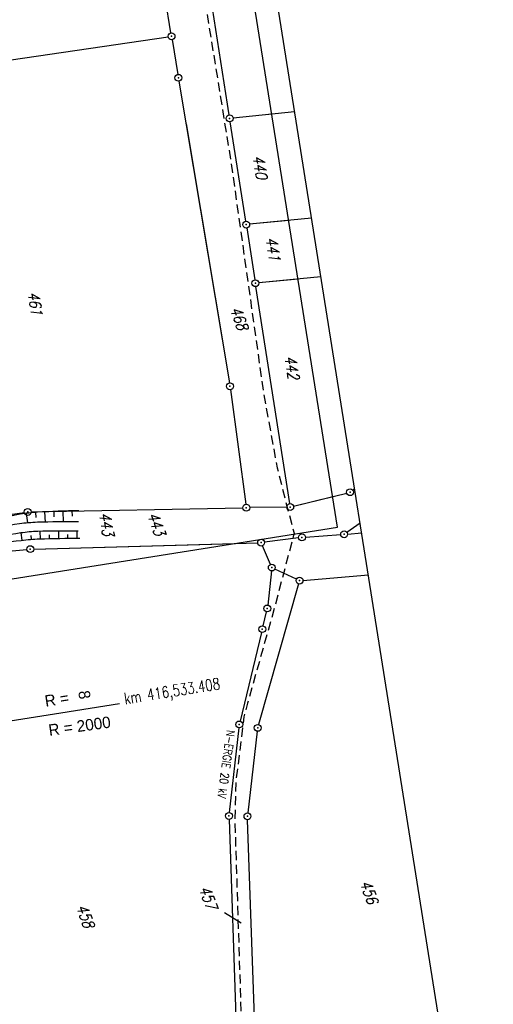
# Model space of a CAD drawing. Extents: x 447827 to 448299, y 438389 to 439851.
# Tile 34 of 116: x 448195 to 448299, y 438808 to 439023. Entities that reach past the tile are written whole.
import ezdxf

# ---------------------------------------------------------------- set-up
doc = ezdxf.new("R2010")
doc.units = 0
doc.header["$LTSCALE"] = 2
doc.header["$MEASUREMENT"] = 0
doc.linetypes.add('AUSGEZOGEN', pattern=[0])
doc.linetypes.add('GESTRICH-X2', pattern=[1.5, 1, -0.5])
doc.layers.get('0').update_dxf_attribs({"linetype": 'AUSGEZOGEN'})
for name, color, linetype in [('210-FLSTNR', 8, 'AUSGEZOGEN'), ('210-GRENZL', 8, 'AUSGEZOGEN'), ('210-GRENZP', 8, 'AUSGEZOGEN'), ('211-FLSTNR', 8, 'AUSGEZOGEN'), ('211-GRENZL', 8, 'AUSGEZOGEN'), ('211-GRENZP', 8, 'AUSGEZOGEN'), ('ACHSELEMENT', 1, 'AUSGEZOGEN'), ('BOESCHG', 250, 'AUSGEZOGEN'), ('FBRTOP', 250, 'AUSGEZOGEN'), ('MULDE', 250, 'AUSGEZOGEN'), ('Planeinteilung', 250, 'CONTINUOUS'), ('RAHMEN', 7, 'AUSGEZOGEN'), ('SCHLITZRINNE', 200, 'AUSGEZOGEN'), ('STROMLTG', 4, 'AUSGEZOGEN')]:
    doc.layers.add(name, color=color, linetype=linetype)
doc.styles.add('ROMANS', font='romans.shx', dxfattribs={"width": 0.8})
doc.styles.add('UNIR-H', font='unir_h.shx', dxfattribs={"width": 0.8})

# ---------------------------------------------------------------- blocks, each defined once
blk = doc.blocks.new('*X37')
at = {"color": 0}
for p, q in [((770.37, 143.76), (770.79, 144.18)), ((770.38, 143.84), (770.78, 144.24)), ((770.39, 143.93), (770.77, 144.3)), ((770.41, 144.01), (770.76, 144.37)), ((770.42, 144.09), (770.75, 144.43)), ((770.43, 144.18), (770.74, 144.49)), ((770.45, 144.26), (770.73, 144.55)), ((770.46, 144.34), (770.72, 144.61)), ((770.47, 144.43), (770.72, 144.67)), ((770.48, 144.51), (770.71, 144.73)), ((770.5, 144.6), (770.7, 144.8)), ((770.51, 144.68), (770.69, 144.86)), ((770.52, 144.76), (770.68, 144.92)), ((770.53, 144.85), (770.67, 144.98)), ((770.55, 144.93), (770.66, 145.04)), ((770.56, 145.01), (770.65, 145.1)), ((770.57, 145.1), (770.64, 145.16)), ((770.59, 145.18), (770.63, 145.22)), ((770.6, 145.26), (770.62, 145.29)), ((769.92, 140.84), (771.12, 142.04)), ((769.93, 140.92), (771.11, 142.1)), ((769.95, 141.01), (771.1, 142.16)), ((769.96, 141.09), (771.09, 142.22)), ((769.97, 141.17), (771.08, 142.28)), ((769.99, 141.26), (771.07, 142.34)), ((770, 141.34), (771.06, 142.4)), ((770.01, 141.42), (771.05, 142.47)), ((770.02, 141.51), (771.04, 142.53)), ((770.04, 141.59), (771.03, 142.59)), ((770.05, 141.67), (771.03, 142.65)), ((770.06, 141.76), (771.02, 142.71)), ((770.07, 141.84), (771.01, 142.77)), ((770.09, 141.92), (771, 142.83)), ((770.1, 142.01), (770.99, 142.89)), ((770.11, 142.09), (770.98, 142.96)), ((770.13, 142.17), (770.97, 143.02)), ((770.14, 142.26), (770.96, 143.08)), ((770.15, 142.34), (770.95, 143.14)), ((770.16, 142.42), (770.94, 143.2)), ((770.18, 142.51), (770.93, 143.26)), ((770.19, 142.59), (770.92, 143.32)), ((770.2, 142.67), (770.91, 143.38)), ((770.22, 142.76), (770.9, 143.45)), ((770.23, 142.84), (770.89, 143.51)), ((770.24, 142.93), (770.88, 143.57)), ((770.25, 143.01), (770.88, 143.63)), ((770.27, 143.09), (770.87, 143.69)), ((770.28, 143.18), (770.86, 143.75)), ((770.29, 143.26), (770.85, 143.81)), ((770.3, 143.34), (770.84, 143.88)), ((770.32, 143.43), (770.83, 143.94)), ((770.33, 143.51), (770.82, 144)), ((770.34, 143.59), (770.81, 144.06)), ((770.36, 143.68), (770.8, 144.12)), ((769.47, 137.92), (771.45, 139.89)), ((769.49, 138), (771.44, 139.95)), ((769.5, 138.08), (771.43, 140.01)), ((769.51, 138.17), (771.42, 140.07)), ((769.53, 138.25), (771.41, 140.13)), ((769.54, 138.33), (771.4, 140.2)), ((769.55, 138.42), (771.39, 140.26)), ((769.56, 138.5), (771.38, 140.32)), ((769.58, 138.58), (771.37, 140.38)), ((769.59, 138.67), (771.36, 140.44)), ((769.6, 138.75), (771.35, 140.5)), ((769.61, 138.83), (771.34, 140.56)), ((769.63, 138.92), (771.34, 140.63)), ((769.64, 139), (771.33, 140.69)), ((769.65, 139.08), (771.32, 140.75)), ((769.67, 139.17), (771.31, 140.81)), ((769.68, 139.25), (771.3, 140.87)), ((769.69, 139.34), (771.29, 140.93)), ((769.7, 139.42), (771.28, 140.99)), ((769.72, 139.5), (771.27, 141.05)), ((769.73, 139.59), (771.26, 141.12)), ((769.74, 139.67), (771.25, 141.18)), ((769.76, 139.75), (771.24, 141.24)), ((769.77, 139.84), (771.23, 141.3)), ((769.78, 139.92), (771.22, 141.36)), ((769.79, 140), (771.21, 141.42)), ((769.81, 140.09), (771.2, 141.48)), ((769.82, 140.17), (771.19, 141.55)), ((769.83, 140.25), (771.18, 141.61)), ((769.84, 140.34), (771.18, 141.67)), ((769.86, 140.42), (771.17, 141.73)), ((769.87, 140.5), (771.16, 141.79)), ((769.88, 140.59), (771.15, 141.85)), ((769.9, 140.67), (771.14, 141.91)), ((769.91, 140.75), (771.13, 141.97)), ((769.12, 135.58), (771.71, 138.17)), ((769.13, 135.66), (771.7, 138.23)), ((769.14, 135.75), (771.69, 138.29)), ((769.15, 135.83), (771.68, 138.36)), ((769.16, 135.55), (771.72, 138.11)), ((769.17, 135.91), (771.67, 138.42)), ((769.18, 136), (771.66, 138.48)), ((769.19, 136.08), (771.65, 138.54)), ((769.21, 136.16), (771.64, 138.6)), ((769.22, 136.25), (771.64, 138.66)), ((769.23, 136.33), (771.63, 138.72)), ((769.23, 135.55), (771.73, 138.05)), ((769.24, 136.41), (771.62, 138.79)), ((769.26, 136.5), (771.61, 138.85)), ((769.27, 136.58), (771.6, 138.91)), ((769.28, 136.66), (771.59, 138.97)), ((769.3, 136.75), (771.58, 139.03)), ((769.3, 135.55), (771.74, 137.99)), ((769.31, 136.83), (771.57, 139.09)), ((769.32, 136.91), (771.56, 139.15)), ((769.33, 137), (771.55, 139.21)), ((769.35, 137.08), (771.54, 139.28)), ((769.36, 137.16), (771.53, 139.34)), ((769.37, 137.25), (771.52, 139.4)), ((769.37, 135.55), (771.75, 137.93)), ((769.38, 137.33), (771.51, 139.46)), ((769.4, 137.42), (771.5, 139.52)), ((769.41, 137.5), (771.49, 139.58)), ((769.42, 137.58), (771.49, 139.64)), ((769.44, 137.67), (771.48, 139.71)), ((769.44, 135.55), (771.76, 137.87)), ((769.45, 137.75), (771.47, 139.77)), ((769.46, 137.83), (771.46, 139.83)), ((769.51, 135.55), (771.77, 137.8)), ((769.58, 135.55), (771.78, 137.74)), ((769.65, 135.55), (771.79, 137.68)), ((769.72, 135.55), (771.79, 137.62)), ((769.79, 135.55), (771.8, 137.56)), ((769.86, 135.55), (771.81, 137.5)), ((769.94, 135.55), (771.82, 137.44)), ((770.01, 135.55), (771.83, 137.38)), ((770.08, 135.55), (771.84, 137.31)), ((770.15, 135.55), (771.85, 137.25)), ((770.22, 135.55), (771.86, 137.19)), ((770.29, 135.55), (771.87, 137.13)), ((770.36, 135.55), (771.88, 137.07)), ((770.43, 135.55), (771.89, 137.01)), ((770.5, 135.55), (771.9, 136.95)), ((770.57, 135.55), (771.91, 136.88)), ((770.64, 135.55), (771.92, 136.82)), ((770.71, 135.55), (771.93, 136.76)), ((770.78, 135.55), (771.94, 136.7)), ((770.85, 135.55), (771.95, 136.64)), ((770.93, 135.55), (771.95, 136.58)), ((771, 135.55), (771.96, 136.52)), ((771.07, 135.55), (771.97, 136.46)), ((771.14, 135.55), (771.98, 136.39)), ((771.21, 135.55), (771.99, 136.33)), ((771.28, 135.55), (772, 136.27)), ((771.35, 135.55), (772.01, 136.21)), ((771.42, 135.55), (772.02, 136.15)), ((771.49, 135.55), (772.03, 136.09)), ((771.56, 135.55), (772.04, 136.03)), ((771.63, 135.55), (772.05, 135.96)), ((771.7, 135.55), (772.06, 135.9)), ((771.77, 135.55), (772.07, 135.84)), ((771.84, 135.55), (772.08, 135.78)), ((771.92, 135.55), (772.09, 135.72)), ((771.99, 135.55), (772.1, 135.66)), ((772.06, 135.55), (772.1, 135.6))]:
    blk.add_line(p, q, dxfattribs=at)
blk = doc.blocks.new('ELPFEIL')
for p, q in [((0, 0), (-1.5, -9.8)), ((0, 0), (0, -70)), ((1.5, -9.8), (0, 0)), ((-1.5, -9.8), (1.5, -9.8))]:
    blk.add_line(p, q)
blk.add_blockref('*X37', (-770.612, -145.349))
blk = doc.blocks.new('1135297')
blk.add_line((1135, 297), (0, 297))
at = {"layer": 'RAHMEN'}
for p, q in [((950, 292), (25, 292)), ((950, 5), (950, 292))]:
    blk.add_line(p, q, dxfattribs=at)
blk = doc.blocks.new('GST')
at = {"color": 0}
blk.add_circle((0, 0), 0.75, dxfattribs=at)
blk.add_point((0, 0), dxfattribs=at)

msp = doc.modelspace()

# ---------------------------------------------------------------- hatches: boundary and pattern name
at = {"layer": 'SCHLITZRINNE'}
h = msp.add_hatch(dxfattribs=at)
h.set_pattern_fill('_USER', color=256, scale=1.5, angle=45, style=0, pattern_type=0)
h.set_pattern_definition([(324.8574, (448134.7023, 438851.6164), (0.86342, 1.226583), [])])
edge = h.paths.add_edge_path()
edge.add_line((448125.44, 438906.45), (448125.94, 438906.53))
edge.add_line((448125.94, 438906.53), (448126.04, 438905.88))
edge.add_arc((261507.52, 409202.34), 188967.65, 9.0399539, 9.0437441, ccw=False)
edge.add_line((448128, 438893.53), (448131.93, 438868.85))
edge.add_line((448131.93, 438868.85), (448133.25, 438860.54))
edge.add_arc((449371.2, 439057.49), 1253.51, 189.03994, 189.27782)
edge.add_arc((454072.82, 439825.55), 6017.45, 189.277818, 189.386388)
edge.add_arc((449284.38, 439033.99), 1164.03, 189.38639, 189.87641)
edge.add_arc((450764.43, 439291.68), 2666.35, 189.87641, 190.20018)
edge.add_arc((449881.19, 439132.75), 1768.93, 190.20018, 190.58896)
edge.add_arc((450188.85, 439190.27), 2081.91, 190.58896, 190.94733)
edge.add_arc((450096.34, 439172.37), 1987.69, 190.94733, 191.30769)
edge.add_arc((450103.53, 439173.81), 1995.02, 191.30769, 191.66737)
edge.add_arc((450113.91, 439175.96), 2005.62, 191.66737, 192.02417)
edge.add_arc((450128.35, 439179.03), 2020.39, 192.02417, 192.37965)
edge.add_arc((450121.64, 439177.56), 2013.51, 192.37965, 192.73712)
edge.add_arc((450090.71, 439170.57), 1981.8, 192.73712, 193.09744)
edge.add_arc((450089.72, 439170.34), 1980.78, 193.09744, 193.45758)
edge.add_arc((450128.15, 439179.53), 2020.3, 193.45758, 193.81418)
edge.add_arc((450131.05, 439180.24), 2023.28, 193.81418, 194.17021)
edge.add_arc((450093.87, 439170.86), 1984.94, 194.17021, 194.52965)
edge.add_arc((450094.25, 439170.96), 1985.34, 194.52965, 194.88949)
edge.add_arc((450121.51, 439178.2), 2013.54, 194.88949, 195.2468)
edge.add_arc((450124.65, 439179.06), 2016.8, 195.2468, 195.60287)
edge.add_arc((450111.38, 439175.36), 2003.02, 195.60287, 195.96017)
edge.add_arc((450101.56, 439172.55), 1992.8, 195.96017, 196.3197)
edge.add_arc((450106.36, 439173.95), 1997.81, 196.3197, 196.67878)
edge.add_arc((450107.84, 439174.39), 1999.35, 196.67878, 197.03752)
edge.add_arc((450104.44, 439173.35), 1995.79, 197.03752, 197.39658)
edge.add_arc((450114, 439176.35), 2005.81, 197.39658, 197.75366)
edge.add_arc((450121.01, 439178.59), 2013.17, 197.75366, 198.1101)
edge.add_arc((450117.03, 439177.29), 2008.99, 198.1101, 198.46756)
edge.add_arc((450103.87, 439172.9), 1995.12, 198.46756, 198.82627)
edge.add_arc((450099.45, 439171.39), 1990.45, 198.82627, 199.18578)
edge.add_arc((450113.54, 439176.29), 2005.36, 199.18578, 199.54396)
edge.add_arc((450116.79, 439177.45), 2008.81, 199.54396, 199.90126)
edge.add_arc((450108.06, 439174.29), 1999.53, 199.90126, 200.25939)
edge.add_arc((450108.41, 439174.41), 1999.9, 200.25939, 200.61774)
edge.add_arc((450110.76, 439175.3), 2002.41, 200.61774, 200.97587)
edge.add_arc((450111.89, 439175.73), 2003.62, 200.97587, 201.33369)
edge.add_arc((450111.74, 439175.67), 2003.46, 201.33369, 201.69152)
edge.add_arc((450110.58, 439175.21), 2002.21, 201.69152, 202.04953)
edge.add_arc((450111.61, 439175.63), 2003.32, 202.04953, 202.40744)
edge.add_arc((450109.6, 439174.8), 2001.15, 202.40744, 202.76584)
edge.add_arc((450106.41, 439173.46), 1997.69, 202.76584, 203.10007)
edge.add_line((448125.44, 438906.45), (448125.55, 438905.8))
edge.add_arc((261507.37, 409202.31), 188967.3, 9.0399539, 9.0437441, ccw=False)
edge.add_line((448127.51, 438893.46), (448131.44, 438868.77))
edge.add_line((448131.44, 438868.77), (448132.72, 438860.75))
h = msp.add_hatch(dxfattribs=at)
h.set_pattern_fill('_USER', color=256, scale=1.5, angle=45, style=0, pattern_type=0)
h.set_pattern_definition([(326.72764, (448148.0771, 438778.445), (0.822929, 1.254108), [])])
edge = h.paths.add_edge_path()
edge.add_line((448125.94, 438906.53), (448126.04, 438905.88))
edge.add_arc((261507.52, 409202.34), 188967.65, 9.0399539, 9.0437441, ccw=False)
edge.add_line((448128, 438893.53), (448131.93, 438868.85))
edge.add_line((448131.93, 438868.85), (448133.25, 438860.54))
edge.add_arc((449371.2, 439057.49), 1253.51, 189.03994, 189.27782)
edge.add_arc((454072.82, 439825.55), 6017.45, 189.277818, 189.386388)
edge.add_arc((449284.38, 439033.99), 1164.03, 189.38639, 189.87641)
edge.add_arc((450764.43, 439291.68), 2666.35, 189.87641, 190.20018)
edge.add_arc((449881.19, 439132.75), 1768.93, 190.20018, 190.58896)
edge.add_arc((450188.85, 439190.27), 2081.91, 190.58896, 190.94733)
edge.add_arc((450096.34, 439172.37), 1987.69, 190.94733, 191.30769)
edge.add_arc((450103.53, 439173.81), 1995.02, 191.30769, 191.66737)
edge.add_arc((450113.91, 439175.96), 2005.62, 191.66737, 192.02417)
edge.add_arc((450128.35, 439179.03), 2020.39, 192.02417, 192.37965)
edge.add_arc((450121.64, 439177.56), 2013.51, 192.37965, 192.73712)
edge.add_arc((450090.71, 439170.57), 1981.8, 192.73712, 193.09744)
edge.add_arc((450089.72, 439170.34), 1980.78, 193.09744, 193.45758)
edge.add_arc((450128.15, 439179.53), 2020.3, 193.45758, 193.81418)
edge.add_arc((450131.05, 439180.24), 2023.28, 193.81418, 194.17021)
edge.add_arc((450093.87, 439170.86), 1984.94, 194.17021, 194.52965)
edge.add_arc((450094.25, 439170.96), 1985.34, 194.52965, 194.88949)
edge.add_arc((450121.51, 439178.2), 2013.54, 194.88949, 195.2468)
edge.add_arc((450124.65, 439179.06), 2016.8, 195.2468, 195.60287)
edge.add_arc((450111.38, 439175.36), 2003.02, 195.60287, 195.96017)
edge.add_arc((450101.56, 439172.55), 1992.8, 195.96017, 196.3197)
edge.add_arc((450106.36, 439173.95), 1997.81, 196.3197, 196.67878)
edge.add_arc((450107.84, 439174.39), 1999.35, 196.67878, 197.03752)
edge.add_arc((450104.44, 439173.35), 1995.79, 197.03752, 197.39658)
edge.add_arc((450114, 439176.35), 2005.81, 197.39658, 197.75366)
edge.add_arc((450121.01, 439178.59), 2013.17, 197.75366, 198.1101)
edge.add_arc((450117.03, 439177.29), 2008.99, 198.1101, 198.46756)
edge.add_arc((450103.87, 439172.9), 1995.12, 198.46756, 198.82627)
edge.add_arc((450099.45, 439171.39), 1990.45, 198.82627, 199.18578)
edge.add_arc((450113.54, 439176.29), 2005.36, 199.18578, 199.54396)
edge.add_arc((450116.79, 439177.45), 2008.81, 199.54396, 199.90126)
edge.add_arc((450108.06, 439174.29), 1999.53, 199.90126, 200.25939)
edge.add_arc((450108.41, 439174.41), 1999.9, 200.25939, 200.61774)
edge.add_arc((450110.76, 439175.3), 2002.41, 200.61774, 200.97587)
edge.add_arc((450111.89, 439175.73), 2003.62, 200.97587, 201.33369)
edge.add_arc((450111.74, 439175.67), 2003.46, 201.33369, 201.69152)
edge.add_arc((450110.58, 439175.21), 2002.21, 201.69152, 202.04953)
edge.add_arc((450111.61, 439175.63), 2003.32, 202.04953, 202.40744)
edge.add_arc((450109.6, 439174.8), 2001.15, 202.40744, 202.76584)
edge.add_arc((450106.41, 439173.46), 1997.69, 202.76584, 203.10007)
edge.add_arc((450188.85, 439190.27), 2082.41, 190.79963, 190.94733)
edge.add_arc((450096.34, 439172.37), 1988.19, 190.94733, 191.30769)
edge.add_arc((450103.53, 439173.81), 1995.52, 191.30769, 191.66737)
edge.add_arc((450113.91, 439175.96), 2006.12, 191.66737, 192.02417)
edge.add_arc((450128.35, 439179.03), 2020.89, 192.02417, 192.37965)
edge.add_arc((450121.64, 439177.56), 2014.01, 192.37965, 192.4693)

# ---------------------------------------------------------------- linework, layer by layer
at = {"layer": '210-GRENZL'}
for p, q in [((448241.08, 439002.47), (448226.49, 439096.25)), ((448228.39, 439020.41), (448217.25, 439088.35)), ((448146.57, 439007.57), (448227.77, 439019.56)), ((448228.63, 439018.93), (448229.88, 439011.33)), ((448230.12, 439009.85), (448241.14, 438943.93)), ((448244.7, 438979.25), (448241.32, 439000.99)), ((448250.42, 439002.64), (448241.95, 439001.8)), ((448254.11, 438979.43), (448245.57, 438978.58)), ((448244.94, 438977.77), (448246.7, 438966.44)), ((448256.15, 438966.62), (448247.57, 438965.77)), ((448254.31, 438917.54), (448246.94, 438964.96)), ((448241.36, 438942.45), (448244.74, 438917.39)), ((448255.16, 438916.98), (448263.71, 438919.1)), ((448180.24, 438913.44), (448196.36, 438915.62)), ((448197.85, 438915.73), (448244.09, 438916.64)), ((448253.68, 438916.79), (448245.59, 438916.66)), ((448198.41, 438907.62), (448242.48, 438908.86)), ((448181.92, 438906.23), (448196.91, 438907.53))]:
    msp.add_line(p, q, dxfattribs=at)
at = {"layer": '211-GRENZL'}
for p, q in [((448241.08, 439002.47), (448240.88, 439003.79)), ((448255.4, 439003.13), (448241.95, 439001.8)), ((448244.7, 438979.25), (448241.32, 439000.99)), ((448231.68, 439000.5), (448241.14, 438943.93)), ((448259.1, 438979.92), (448245.57, 438978.58)), ((448244.94, 438977.77), (448246.7, 438966.44)), ((448261.13, 438967.11), (448247.57, 438965.77)), ((448254.31, 438917.54), (448246.94, 438964.96)), ((448241.36, 438942.45), (448244.74, 438917.39)), ((448255.16, 438916.98), (448266.76, 438919.86)), ((448268.07, 438920.51), (448268.49, 438920.85)), ((448180.24, 438913.44), (448196.36, 438915.62)), ((448197.85, 438915.73), (448244.09, 438916.63)), ((448253.68, 438916.79), (448245.59, 438916.66)), ((448266.82, 438911.28), (448269.69, 438913.33)), ((448257.75, 438910.22), (448265.46, 438910.78)), ((448266.96, 438910.9), (448270.04, 438911.16)), ((448198.41, 438907.62), (448247.33, 438909)), ((448250.11, 438904.26), (448248.37, 438908.33)), ((448256.26, 438910.06), (448248.82, 438909.11)), ((448181.92, 438906.22), (448196.91, 438907.53)), ((448250.33, 438902.82), (448249.51, 438895.39)), ((448255.79, 438901.04), (448251.09, 438903.25)), ((448257.22, 438900.78), (448271.5, 438901.95)), ((448256.26, 438900), (448247.53, 438869.26)), ((448248.51, 438890.84), (448249.25, 438893.91)), ((448248.15, 438889.38), (448243.49, 438870.01)), ((448243.22, 438868.53), (448241.12, 438850.05)), ((448247.24, 438867.79), (448245.18, 438849.96)), ((448241.07, 438848.55), (448244.27, 438756.57)), ((448247.41, 438783.02), (448245.12, 438848.47)), ((448240.09, 438828.22), (448243.72, 438825.93))]:
    msp.add_line(p, q, dxfattribs=at)
at = {"layer": 'ACHSELEMENT'}
msp.add_line((448204.36, 438871.86), (448217.17, 438873.89), dxfattribs=at)
at = {"layer": 'BOESCHG'}
for p, q in [((448196.79, 438915.42), (448197.07, 438913.32)), ((448198.78, 438915.62), (448198.86, 438914.54)), ((448200.78, 438915.75), (448200.9, 438913.51)), ((448202.77, 438915.84), (448202.82, 438914.69)), ((448204.77, 438915.92), (448204.85, 438913.56)), ((448206.77, 438915.98), (448206.8, 438914.77)), ((448195.9, 438909.54), (448195.7, 438911.15)), ((448197.89, 438909.74), (448197.83, 438910.56)), ((448199.88, 438909.84), (448199.83, 438911.48)), ((448201.88, 438909.9), (448201.86, 438910.72)), ((448203.88, 438909.94), (448203.86, 438911.56)), ((448205.88, 438909.97), (448205.88, 438910.76)), ((448207.88, 438909.97), (448207.89, 438911.55))]:
    msp.add_line(p, q, dxfattribs=at)
at = {"layer": 'BOESCHG', "flags": 128}
for points in [[(448208.26, 438916, 0.011634), (448199.22, 438915.65, 0.027819), (448195.46, 438915.21, 0.005277), (448184.17, 438913.11, 0.004987), (448172.28, 438910.65, 0.020855), (448168.43, 438909.64, 0.009178), (448159.83, 438906.83)], [(448160.58, 438902.89, -0.011786), (448170.69, 438905.69, -0.023705), (448175.8, 438906.73, -0.003159), (448186.58, 438908.31, -0.003749), (448195.68, 438909.52, -0.022397), (448199.69, 438909.84, -0.010196), (448208.51, 438909.97)]]:
    msp.add_lwpolyline(points, format="xyb", dxfattribs=at)
at = {"layer": 'FBRTOP'}
for points in [[(448034.37, 439384.93, -0.000001), (448050.09, 439286.17, -0.000002), (448057.94, 439236.79)], [(448068.2, 439390.31, -0.000001), (448083.91, 439291.55, -0.000002), (448091.77, 439242.17)], [(448115.34, 439094.04, 0.000001), (448125.16, 439032.31, -0.000001), (448134.98, 438970.59, -0.000001), (448138.91, 438945.9, 0.000002), (448142.84, 438921.21, 0.000007), (448144.8, 438908.87, -0.000017), (448146.77, 438896.52), (448150.7, 438871.83), (448152.01, 438863.56, 0.001038), (448152.83, 438858.47, 0.000474), (448154.67, 438847.31, 0.002138), (448156.32, 438837.58, 0.001413), (448158.92, 438822.87, 0.001696), (448161.07, 438811.18, 0.001564), (448163.48, 438798.51, 0.001572), (448165.87, 438786.36, 0.001569), (448168.34, 438774.2, 0.001557), (448170.88, 438762.09, 0.001551), (448173.5, 438749.96, 0.00156), (448176.21, 438737.81, 0.001572), (448178.97, 438725.78, 0.001571), (448181.8, 438713.78, 0.000235), (448182.24, 438711.95, 0.001553)], [(448081.52, 439088.65, 0.000001), (448091.34, 439026.93, -0.000001), (448101.16, 438965.21, -0.000001), (448105.09, 438940.52, 0.000002), (448109.02, 438915.83, 0.000007), (448110.98, 438903.48, -0.000017), (448112.94, 438891.14), (448116.87, 438866.45), (448118.2, 438858.11, 0.001038), (448119.03, 438852.94, 0.000474), (448120.89, 438841.61, 0.002138), (448122.57, 438831.73, 0.001412), (448125.22, 438816.79, 0.001697), (448127.4, 438804.89, 0.001564), (448129.85, 438792, 0.001572), (448132.28, 438779.64, 0.001569), (448134.79, 438767.28, 0.001557), (448137.38, 438754.96, 0.001551), (448140.05, 438742.61, 0.00156), (448142.8, 438730.26, 0.001572), (448145.61, 438718.02, 0.001476), (448148.31, 438706.55, 0.001556)]]:
    msp.add_lwpolyline(points, format="xyb", dxfattribs=at)
at = {"layer": 'MULDE'}
for points in [[(448208.16, 438913.54, 0.012005), (448199.24, 438913.46, 0.027727), (448195.29, 438913.11, 0.00573), (448177.74, 438910.36, 0.020525), (448172.8, 438909.32, 0.021783), (448163.78, 438906.6, -0.033687), (448158.08, 438905.04, -0.000112), (448157.08, 438904.83, -0.000116), (448156.1, 438904.63, -0.0011)], [(448208.14, 438911.54, 0.012005), (448199.3, 438911.46, 0.027727), (448195.58, 438911.13, 0.00573), (448178.07, 438908.39, 0.020525), (448173.3, 438907.38, 0.021783), (448164.44, 438904.72, -0.033687), (448158.48, 438903.08, -0.000112), (448157.48, 438902.87, -0.000116), (448156.5, 438902.67, -0.0011)]]:
    msp.add_lwpolyline(points, format="xyb", dxfattribs=at)
at = {"layer": 'STROMLTG', "linetype": 'GESTRICH-X2', "flags": 128}
msp.add_lwpolyline([(448172.81, 439406.13), (448182.78, 439350.86), (448199.89, 439255.4), (448208.78, 439200.73), (448221.31, 439118.73), (448225.16, 439093.12), (448241.55, 438991.8), (448248.56, 438941.94), (448251.57, 438925.38), (448253.71, 438916.98), (448255.29, 438911.07), (448250.97, 438894.68), (448245.11, 438873.95), (448244.33, 438870.93), (448242.55, 438856.76), (448242.32, 438848.63), (448244.37, 438784.61), (448245.51, 438757.99), (448241.65, 438721.4)], dxfattribs=at)

# ---------------------------------------------------------------- block references
at = {"layer": '210-GRENZP', "rotation": 279.0411497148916}
for p in [(448228.51, 439019.67), (448230, 439010.59), (448241.2, 439001.73), (448244.82, 438978.51), (448246.82, 438965.7), (448241.26, 438943.19), (448244.84, 438916.65), (448254.43, 438916.8), (448197.1, 438915.72), (448197.66, 438907.6)]:
    msp.add_blockref('GST', p, dxfattribs=at)
at = {"layer": '211-GRENZP', "rotation": 289.6609145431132}
for p in [(448241.2, 439001.73), (448244.82, 438978.51), (448246.82, 438965.7), (448241.26, 438943.19), (448267.49, 438920.04), (448244.84, 438916.65), (448254.43, 438916.8), (448197.1, 438915.72), (448257, 438910.16), (448266.21, 438910.84), (448197.66, 438907.6), (448248.08, 438909.02), (448250.41, 438903.57), (448256.47, 438900.72), (448249.43, 438894.64), (448248.33, 438890.11), (448243.31, 438869.28), (448247.33, 438868.54), (448241.04, 438849.3), (448245.09, 438849.22)]:
    msp.add_blockref('GST', p, dxfattribs=at)
at = {"layer": 'ACHSELEMENT', "rotation": 99.03994168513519}
msp.add_blockref('ELPFEIL', (448135.23, 438860.86), dxfattribs=at)
at = {"layer": 'Planeinteilung', "linetype": 'Continuous', "rotation": 279.041149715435}
msp.add_blockref('1135297', (447827.12, 439804.72), dxfattribs=at)

# ---------------------------------------------------------------- texts
at = {"layer": '210-FLSTNR', "style": 'ROMANS', "oblique": 15, "width": 0.8}
for s, p in [('440', (448246.2, 438993.47)), ('441', (448249.04, 438975.58)), ('461', (448197.08, 438963.68)), ('442', (448253.17, 438949.68)), ('443', (448212.69, 438915.43))]:
    msp.add_text(s, height=2.5, rotation=279.0411, dxfattribs=at).set_placement(p)
at = {"layer": '211-FLSTNR', "style": 'ROMANS', "oblique": 15, "width": 0.8}
for s, p in [('468', (448241.26, 438960.08)), ('443', (448223.16, 438915.11)), ('457', (448234.47, 438833.48)), ('456', (448269.6, 438834.69)), ('458', (448207.67, 438829.46))]:
    msp.add_text(s, height=2.5, rotation=289.6609, dxfattribs=at).set_placement(p)
at = {"layer": 'ACHSELEMENT', "style": 'ROMANS', "width": 0.75}
msp.add_text('km 416,533.408', height=2.5, rotation=9.0656, dxfattribs=at).set_placement((448218.38, 438873.7))
at = {"layer": 'ACHSELEMENT', "style": 'UNIR-H'}
for s, rotation, p in [('8', 278.3599, (448208.13, 438876.51)), ('R = ', 8.7746, (448201.02, 438873.14)), ('R = 2000', 7.8092, (448201.83, 438866.77))]:
    msp.add_text(s, height=2.5, rotation=rotation, dxfattribs=at).set_placement(p)
at = {"layer": 'STROMLTG', "style": 'ROMANS', "width": 0.8}
msp.add_text('N-ERGIE 20 kV', height=1.8, rotation=262.2046, dxfattribs=at).set_placement((448240.59, 438868.14))

doc.saveas('drawing.dxf')
